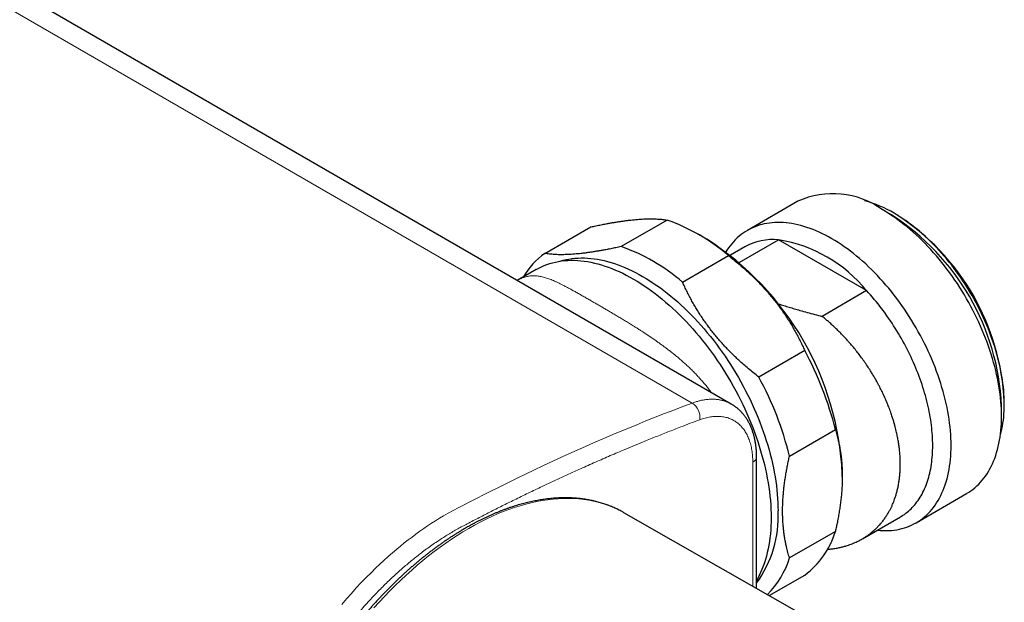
# Model space of a CAD drawing. Header units: millimetres. Extents: x 8 to 674, y 12 to 339.
# Tile 11 of 13: x 593 to 669, y 121 to 166. Entities that reach past the tile are written whole.
import ezdxf

# ---------------------------------------------------------------- set-up
doc = ezdxf.new("R2010")
doc.units = ezdxf.units.MM

msp = doc.modelspace()

# ---------------------------------------------------------------- linework, layer by layer
at = {"color": 252, "linetype": 'Continuous', "lineweight": 0}
for p, q in [((644.955, 136.629), (509.19, 215.004)), ((649.621, 122.528), (649.621, 132.074))]:
    msp.add_line(p, q, dxfattribs=at)
at = {"color": 7, "linetype": 'Continuous', "lineweight": 30}
for p, q in [((647.963, 136.554), (512.199, 214.929)), ((653.098, 152.174), (649.209, 149.928)), ((660.306, 151.121), (659.599, 151.529)), ((660.66, 151.162), (660.519, 151.243)), ((643.015, 150.72), (639.48, 148.679)), ((633.598, 148.153), (637.134, 150.194)), ((646.087, 149.239), (645.38, 149.647)), ((648.579, 147.451), (651.611, 149.201)), ((658.393, 145.286), (651.611, 149.201)), ((644.205, 145.951), (647.74, 147.992)), ((649.002, 148.654), (647.893, 148.014)), ((632.929, 146.921), (631.466, 146.077)), ((658.393, 145.286), (654.966, 143.307)), ((653.622, 140.675), (650.087, 138.634)), ((669.002, 136.547), (669.002, 136.71)), ((668.79, 135.608), (668.79, 136.425)), ((652.449, 132.545), (655.985, 134.586)), ((649.914, 132.484), (649.914, 132.482)), ((649.914, 122.361), (649.914, 132.482)), ((656.515, 130.971), (656.515, 131.175)), ((662.208, 127.411), (666.097, 129.656)), ((639.697, 128.186), (639.626, 128.226)), ((667.244, 112.479), (639.697, 128.186)), ((658.065, 126.174), (661.001, 127.869)), ((655.985, 126.744), (652.449, 124.703)), ((650.889, 121.805), (653.622, 123.382))]:
    msp.add_line(p, q, dxfattribs=at)
at = {"color": 7, "linetype": 'Continuous', "lineweight": 30, "flags": 128}
for points in [[(666.097, 129.656), (666.098, 129.657), (666.266, 129.759), (666.429, 129.868), (666.588, 129.986), (666.742, 130.111), (666.891, 130.243), (667.035, 130.382), (667.174, 130.529), (667.307, 130.683), (667.436, 130.844), (667.559, 131.012), (667.676, 131.186), (667.788, 131.368), (667.895, 131.555), (667.996, 131.75), (668.091, 131.95), (668.18, 132.157), (668.263, 132.369), (668.34, 132.588), (668.412, 132.812), (668.477, 133.042), (668.536, 133.277), (668.589, 133.517), (668.636, 133.763), (668.677, 134.013), (668.712, 134.268), (668.74, 134.528), (668.762, 134.792), (668.778, 135.06), (668.787, 135.332), (668.79, 135.608), (668.787, 135.888), (668.778, 136.171), (668.762, 136.457), (668.74, 136.747), (668.712, 137.039), (668.677, 137.334), (668.636, 137.632), (668.589, 137.931), (668.536, 138.233), (668.477, 138.536), (668.412, 138.842), (668.34, 139.148), (668.263, 139.456), (668.18, 139.765), (668.091, 140.074), (667.996, 140.385), (667.895, 140.695), (667.788, 141.006), (667.676, 141.316), (667.559, 141.627), (667.436, 141.937), (667.307, 142.246), (667.174, 142.554), (667.035, 142.861), (666.891, 143.167), (666.742, 143.471), (666.588, 143.774), (666.429, 144.074), (666.266, 144.373), (666.098, 144.669), (665.926, 144.962), (665.749, 145.253), (665.568, 145.54), (665.383, 145.825), (665.194, 146.106), (665.001, 146.383), (664.805, 146.657), (664.604, 146.927), (664.401, 147.193), (664.194, 147.454), (663.984, 147.711), (663.771, 147.964), (663.555, 148.211), (663.337, 148.454), (663.116, 148.691), (662.892, 148.923), (662.666, 149.15), (662.438, 149.371), (662.209, 149.586), (661.977, 149.795), (661.744, 149.998), (661.509, 150.195), (661.273, 150.385), (661.036, 150.569), (660.798, 150.746), (660.559, 150.917), (660.319, 151.081), (660.079, 151.238), (659.839, 151.387), (659.598, 151.53)], [(668.687, 134.084), (668.713, 134.178), (668.768, 134.395), (668.817, 134.617), (668.86, 134.844), (668.898, 135.075), (668.93, 135.31), (668.956, 135.55), (668.976, 135.793), (668.991, 136.041), (669, 136.292), (669.002, 136.547), (669, 136.805), (668.991, 137.067), (668.976, 137.331), (668.956, 137.598), (668.93, 137.868), (668.898, 138.14), (668.86, 138.415), (668.817, 138.691), (668.768, 138.97), (668.713, 139.25), (668.653, 139.532), (668.587, 139.815), (668.516, 140.099), (668.439, 140.384), (668.357, 140.67), (668.269, 140.956), (668.176, 141.243), (668.078, 141.529), (667.974, 141.816), (667.866, 142.103), (667.752, 142.389), (667.633, 142.674), (667.51, 142.959), (667.382, 143.242), (667.249, 143.524), (667.111, 143.805), (666.969, 144.084), (666.823, 144.362), (666.672, 144.637), (666.517, 144.91), (666.358, 145.181), (666.195, 145.45), (666.028, 145.715), (665.857, 145.978), (665.683, 146.237), (665.505, 146.493), (665.323, 146.746), (665.139, 146.995), (664.951, 147.241), (664.76, 147.482), (664.566, 147.719), (664.369, 147.952), (664.17, 148.181), (663.968, 148.405), (663.764, 148.624), (663.558, 148.838), (663.35, 149.047), (663.139, 149.251), (662.927, 149.449), (662.713, 149.642), (662.498, 149.83), (662.281, 150.012), (662.063, 150.187), (661.845, 150.357), (661.625, 150.521), (661.404, 150.678), (661.183, 150.83), (660.961, 150.974), (660.739, 151.112), (660.517, 151.244)], [(655.709, 149.285), (655.468, 149.42), (655.228, 149.548), (654.988, 149.668), (654.748, 149.781), (654.509, 149.887), (654.271, 149.984), (654.034, 150.074), (653.798, 150.156), (653.563, 150.23), (653.33, 150.297), (653.098, 150.355), (652.868, 150.405), (652.64, 150.447), (652.415, 150.482), (652.191, 150.508), (651.97, 150.526), (651.751, 150.535), (651.536, 150.537), (651.323, 150.531), (651.113, 150.516), (650.906, 150.493), (650.702, 150.463), (650.502, 150.424), (650.306, 150.377), (650.113, 150.322), (649.924, 150.259), (649.739, 150.188), (649.558, 150.109), (649.381, 150.023), (649.209, 149.928), (649.041, 149.826), (648.878, 149.716), (648.719, 149.599), (648.565, 149.474), (648.416, 149.342), (648.272, 149.202), (648.133, 149.056), (647.999, 148.902), (647.871, 148.741), (647.748, 148.573), (647.63, 148.398), (647.552, 148.274)], [(659.208, 126.834), (659.227, 126.832), (659.448, 126.814), (659.666, 126.804), (659.882, 126.803), (660.095, 126.809), (660.305, 126.824), (660.512, 126.846), (660.715, 126.877), (660.915, 126.916), (661.112, 126.963), (661.305, 127.018), (661.494, 127.081), (661.679, 127.152), (661.86, 127.23), (662.036, 127.317), (662.209, 127.411), (662.377, 127.514), (662.54, 127.623), (662.699, 127.741), (662.853, 127.865), (663.002, 127.998), (663.146, 128.137), (663.284, 128.284), (663.418, 128.438), (663.547, 128.599), (663.67, 128.767), (663.787, 128.941), (663.899, 129.122), (664.006, 129.31), (664.106, 129.504), (664.201, 129.705), (664.291, 129.912), (664.374, 130.124), (664.451, 130.343), (664.523, 130.567), (664.588, 130.797), (664.647, 131.032), (664.7, 131.272), (664.747, 131.518), (664.788, 131.768), (664.823, 132.023), (664.851, 132.283), (664.873, 132.547), (664.889, 132.815), (664.898, 133.087), (664.901, 133.363), (664.898, 133.643), (664.889, 133.926), (664.873, 134.212), (664.851, 134.502), (664.823, 134.794), (664.788, 135.089), (664.747, 135.386), (664.7, 135.686), (664.647, 135.988), (664.588, 136.291), (664.523, 136.597), (664.451, 136.903), (664.374, 137.211), (664.291, 137.52), (664.201, 137.829), (664.106, 138.139), (664.006, 138.45), (663.899, 138.761), (663.787, 139.071), (663.67, 139.382), (663.547, 139.691), (663.418, 140.001), (663.284, 140.309), (663.146, 140.616), (663.002, 140.922), (662.853, 141.226), (662.699, 141.528), (662.54, 141.829), (662.377, 142.127), (662.209, 142.423), (662.036, 142.717), (661.86, 143.007), (661.679, 143.295), (661.494, 143.58), (661.305, 143.861), (661.112, 144.138), (660.915, 144.412), (660.715, 144.682), (660.512, 144.948), (660.305, 145.209), (660.095, 145.466), (659.882, 145.719), (659.666, 145.966), (659.448, 146.209), (659.227, 146.446), (659.003, 146.678), (658.777, 146.905), (658.549, 147.125), (658.32, 147.341), (658.088, 147.55), (657.855, 147.753), (657.62, 147.95), (657.384, 148.14), (657.147, 148.324), (656.909, 148.501), (656.67, 148.672), (656.43, 148.836), (656.19, 148.993), (655.949, 149.142), (655.709, 149.285)], [(632.929, 146.921), (633.127, 147.03), (633.331, 147.13), (633.54, 147.221), (633.753, 147.302), (633.971, 147.375), (634.194, 147.439), (634.421, 147.493), (634.651, 147.538), (634.886, 147.573), (635.125, 147.599), (635.367, 147.616), (635.613, 147.624), (635.862, 147.622), (636.114, 147.61), (636.369, 147.59), (636.627, 147.559), (636.888, 147.52), (637.151, 147.471), (637.416, 147.413), (637.683, 147.346), (637.952, 147.27), (638.223, 147.184), (638.495, 147.089), (638.769, 146.986), (639.044, 146.873), (639.32, 146.752), (639.596, 146.621), (639.873, 146.482), (640.151, 146.335), (640.428, 146.179), (640.706, 146.014), (640.983, 145.841), (641.26, 145.66), (641.537, 145.472), (641.813, 145.275), (642.087, 145.07), (642.361, 144.858), (642.633, 144.638), (642.904, 144.411), (643.173, 144.177), (643.441, 143.935), (643.706, 143.687), (643.969, 143.432), (644.229, 143.171), (644.487, 142.903), (644.742, 142.629), (644.994, 142.349), (645.244, 142.064), (645.489, 141.773), (645.732, 141.476), (645.97, 141.174), (646.205, 140.868), (646.436, 140.556), (646.663, 140.24), (646.885, 139.92), (647.103, 139.596), (647.317, 139.267), (647.525, 138.936), (647.729, 138.6), (647.928, 138.262), (648.122, 137.92), (648.31, 137.576), (648.494, 137.229), (648.671, 136.88), (648.843, 136.529), (649.009, 136.176), (649.169, 135.822), (649.324, 135.466), (649.472, 135.109), (649.614, 134.752), (649.749, 134.394), (649.879, 134.035), (650.002, 133.677), (650.118, 133.319), (650.227, 132.961), (650.33, 132.604), (650.426, 132.247), (650.516, 131.892), (650.598, 131.538), (650.673, 131.186), (650.742, 130.836), (650.803, 130.488), (650.857, 130.142), (650.904, 129.799), (650.944, 129.459), (650.977, 129.121), (651.002, 128.787), (651.02, 128.457), (651.031, 128.13), (651.035, 127.807), (651.031, 127.489), (651.02, 127.175), (651.002, 126.865), (650.977, 126.561), (650.944, 126.261), (650.904, 125.967), (650.857, 125.678), (650.803, 125.395), (650.742, 125.117), (650.673, 124.846), (650.598, 124.581), (650.516, 124.322), (650.426, 124.07), (650.33, 123.825), (650.227, 123.586), (650.118, 123.355), (650.002, 123.131), (649.914, 122.974)], [(634.785, 147.559), (634.786, 147.559), (635.005, 147.622), (635.228, 147.675), (635.455, 147.719), (635.686, 147.754), (635.92, 147.78), (636.159, 147.796), (636.4, 147.803), (636.645, 147.802), (636.893, 147.79), (637.144, 147.77), (637.398, 147.741), (637.654, 147.702), (637.912, 147.654), (638.173, 147.597), (638.436, 147.531), (638.701, 147.456), (638.967, 147.371), (639.235, 147.278), (639.504, 147.176), (639.774, 147.066), (640.045, 146.946), (640.317, 146.818), (640.589, 146.681), (640.862, 146.536), (641.135, 146.383), (641.408, 146.221), (641.681, 146.051), (641.954, 145.873), (642.226, 145.687), (642.497, 145.494), (642.767, 145.293), (643.036, 145.084), (643.304, 144.868), (643.57, 144.644), (643.835, 144.414), (644.098, 144.177), (644.358, 143.933), (644.617, 143.682), (644.873, 143.425), (645.127, 143.162), (645.378, 142.893), (645.625, 142.617), (645.87, 142.337), (646.112, 142.05), (646.35, 141.759), (646.585, 141.462), (646.816, 141.16), (647.043, 140.854), (647.266, 140.543), (647.485, 140.229), (647.699, 139.91), (647.909, 139.587), (648.114, 139.26), (648.315, 138.931), (648.51, 138.598), (648.701, 138.262), (648.886, 137.923), (649.066, 137.582), (649.241, 137.239), (649.41, 136.894), (649.573, 136.547), (649.731, 136.198), (649.883, 135.849), (650.028, 135.498), (650.168, 135.146), (650.301, 134.794), (650.428, 134.442), (650.549, 134.089), (650.663, 133.737), (650.771, 133.385), (650.872, 133.034), (650.967, 132.683), (651.055, 132.334), (651.136, 131.986), (651.21, 131.64), (651.277, 131.296), (651.337, 130.953), (651.391, 130.613), (651.437, 130.276), (651.476, 129.941), (651.508, 129.61), (651.533, 129.281), (651.551, 128.956), (651.562, 128.635), (651.565, 128.318)], [(661.001, 127.869), (661.075, 127.913), (661.188, 127.984), (661.299, 128.059), (661.408, 128.138), (661.515, 128.221), (661.618, 128.308), (661.72, 128.398), (661.819, 128.492), (661.915, 128.589), (662.009, 128.691), (662.1, 128.795), (662.189, 128.904), (662.274, 129.015), (662.358, 129.131), (662.438, 129.249), (662.516, 129.371), (662.59, 129.497), (662.662, 129.625), (662.731, 129.757), (662.798, 129.892), (662.861, 130.031), (662.921, 130.172), (662.979, 130.316), (663.033, 130.463), (663.084, 130.613), (663.133, 130.766), (663.178, 130.922), (663.221, 131.081), (663.26, 131.242), (663.296, 131.406), (663.329, 131.572), (663.359, 131.741), (663.386, 131.913), (663.409, 132.086), (663.43, 132.262), (663.447, 132.441), (663.462, 132.621), (663.473, 132.804), (663.481, 132.988), (663.485, 133.175), (663.487, 133.363), (663.485, 133.553), (663.481, 133.745), (663.473, 133.939), (663.462, 134.135), (663.447, 134.331), (663.43, 134.53), (663.409, 134.73), (663.386, 134.931), (663.359, 135.133), (663.329, 135.336), (663.296, 135.541), (663.26, 135.747), (663.221, 135.953), (663.178, 136.16), (663.133, 136.369), (663.084, 136.578), (663.033, 136.787), (662.979, 136.997), (662.921, 137.208), (662.861, 137.419), (662.798, 137.63), (662.731, 137.841), (662.662, 138.053), (662.59, 138.265), (662.516, 138.476), (662.438, 138.688), (662.358, 138.899), (662.274, 139.111), (662.189, 139.322), (662.1, 139.532), (662.009, 139.742), (661.915, 139.952), (661.819, 140.161), (661.72, 140.369), (661.618, 140.576), (661.515, 140.783), (661.408, 140.988), (661.299, 141.193), (661.188, 141.396), (661.075, 141.598), (660.959, 141.799), (660.841, 141.999), (660.721, 142.197), (660.599, 142.394), (660.475, 142.59), (660.349, 142.783), (660.22, 142.975), (660.09, 143.166), (659.958, 143.354), (659.824, 143.54), (659.688, 143.725), (659.55, 143.907), (659.411, 144.088), (659.27, 144.266), (659.128, 144.442), (658.983, 144.616), (658.838, 144.787), (658.691, 144.956), (658.543, 145.122), (658.393, 145.286)]]:
    msp.add_lwpolyline(points, dxfattribs=at)
at = {"color": 252, "linetype": 'Continuous', "lineweight": 0, "flags": 128}
for points in [[(617.955, 121.121), (618.322, 121.552), (618.694, 121.976), (619.07, 122.391), (619.452, 122.8), (619.839, 123.201), (620.228, 123.593), (620.548, 123.905), (620.87, 124.211), (621.194, 124.511), (621.521, 124.805), (621.85, 125.093), (622.18, 125.374), (622.474, 125.617), (622.769, 125.855), (623.066, 126.088), (623.363, 126.315), (623.663, 126.538), (623.963, 126.756), (624.265, 126.967), (624.567, 127.173), (624.869, 127.373), (625.172, 127.566), (625.475, 127.754), (625.778, 127.936), (626.16, 128.155), (626.541, 128.364), (626.923, 128.566), (628.067, 129.157), (629.17, 129.717), (630.272, 130.267), (631.514, 130.874), (632.755, 131.468), (633.485, 131.812), (634.214, 132.15), (634.943, 132.485), (635.672, 132.814), (636.512, 133.189), (637.352, 133.558), (638.191, 133.921), (639.029, 134.277), (639.852, 134.621), (640.674, 134.959), (641.389, 135.249), (642.103, 135.534), (642.817, 135.814), (643.53, 136.09), (644.243, 136.362), (644.955, 136.629), (644.955, 136.629)], [(639.626, 128.226), (639.417, 128.339), (639.091, 128.498), (638.757, 128.644), (638.415, 128.775), (638.066, 128.891), (637.71, 128.992), (637.347, 129.079), (636.978, 129.151), (636.602, 129.208), (636.22, 129.25), (635.832, 129.277), (635.439, 129.288), (635.041, 129.285), (634.637, 129.267), (634.229, 129.234), (633.816, 129.186), (633.4, 129.123), (632.979, 129.045), (632.554, 128.952), (632.127, 128.845), (631.696, 128.722), (631.263, 128.585), (630.827, 128.434), (630.389, 128.268), (629.949, 128.088), (629.508, 127.893), (629.066, 127.685), (628.622, 127.462), (628.178, 127.226), (627.734, 126.977), (627.29, 126.713), (626.846, 126.437), (626.402, 126.147), (625.96, 125.845), (625.519, 125.53), (625.079, 125.203), (624.641, 124.863), (624.205, 124.511), (623.772, 124.148), (623.341, 123.773), (622.914, 123.387), (622.489, 122.99), (622.069, 122.582), (621.652, 122.164), (621.239, 121.735), (620.831, 121.297), (620.427, 120.849)]]:
    msp.add_lwpolyline(points, dxfattribs=at)
at = {"color": 7, "linetype": 'Continuous', "lineweight": 30}
for centre, radius, start, end in [((655.789, 146.208), 6.544, 54.40921, 114.28033), ((655.935, 143.51), 8.99, 59.35349, 75.22103), ((650.368, 135.586), 18.442, 2.60548, 57.39452), ((650.887, 135.886), 18.134, 2.60548, 57.39452), ((638.113, 136.772), 14.784, 49.37001, 70.63537), ((633.87, 130.145), 22.668, 2.60583, 57.38879), ((651.185, 144.738), 4.484, 84.55511, 119.13447), ((649.844, 138.309), 11.034, 39.21756, 80.78782), ((636.954, 143.404), 5.814, 125.24708, 149.54416), ((634.578, 134.731), 14.784, 49.37001, 70.63537), ((631.474, 128.579), 25.236, 13.77051, 28.64085), ((627.938, 126.538), 25.236, 13.77051, 28.64085), ((642.873, 127.883), 8.703, 323.99622, 2.86233), ((649.801, 128.579), 6.45, 306.32801, 343.47064), ((645.941, 126.707), 6.809, 314.91569, 342.88493)]:
    msp.add_arc(centre, radius, start, end, dxfattribs=at)
at = {"color": 252, "linetype": 'Continuous', "lineweight": 0}
for centre, radius, start, end in [((644.205, 135.513), 1.344, 352.79994, 56.0669), ((649.416, 132.53), 0.499, 294.13566, 354.54419)]:
    msp.add_arc(centre, radius, start, end, dxfattribs=at)
at = {"color": 7, "linetype": 'Continuous', "lineweight": 30}
for points, knots in [([(637.134, 150.194), (637.269, 150.223), (637.538, 150.28), (637.934, 150.36), (638.29, 150.429), (638.608, 150.487), (638.888, 150.535), (639.163, 150.58), (639.434, 150.622), (639.703, 150.66), (639.968, 150.695), (640.227, 150.725), (640.482, 150.752), (640.734, 150.774), (640.981, 150.793), (641.22, 150.806), (641.451, 150.815), (641.674, 150.819), (641.887, 150.818), (642.091, 150.813), (642.289, 150.803), (642.481, 150.789), (642.668, 150.77), (642.847, 150.748), (642.959, 150.729), (643.015, 150.72)], [0, 0, 0, 0, 0.052586, 0.10518, 0.157764, 0.197389, 0.237013, 0.276297, 0.31558, 0.356347, 0.397128, 0.437909, 0.478675, 0.521453, 0.564248, 0.607043, 0.649822, 0.692933, 0.736043, 0.778489, 0.820934, 0.865693, 0.910465, 0.955239, 1, 1, 1, 1]), ([(639.48, 148.679), (639.345, 148.65), (639.075, 148.592), (638.68, 148.512), (638.324, 148.444), (638.006, 148.386), (637.725, 148.337), (637.451, 148.292), (637.179, 148.25), (636.911, 148.212), (636.646, 148.177), (636.387, 148.147), (636.132, 148.12), (635.88, 148.098), (635.633, 148.08), (635.394, 148.066), (635.163, 148.058), (634.94, 148.054), (634.727, 148.054), (634.523, 148.059), (634.325, 148.069), (634.132, 148.083), (633.945, 148.102), (633.766, 148.125), (633.654, 148.143), (633.598, 148.153)], [0, 0, 0, 0, 0.052586, 0.10518, 0.157764, 0.197389, 0.237013, 0.276297, 0.31558, 0.356347, 0.397128, 0.437909, 0.478675, 0.521453, 0.564248, 0.607043, 0.649822, 0.692933, 0.736043, 0.778489, 0.820934, 0.865693, 0.910465, 0.955239, 1, 1, 1, 1]), ([(647.74, 147.992), (647.875, 147.887), (648.145, 147.677), (648.54, 147.351), (648.897, 147.045), (649.214, 146.76), (649.495, 146.499), (649.77, 146.234), (650.041, 145.961), (650.31, 145.68), (650.575, 145.391), (650.833, 145.097), (651.089, 144.794), (651.34, 144.48), (651.587, 144.158), (651.826, 143.831), (652.057, 143.499), (652.28, 143.162), (652.494, 142.823), (652.697, 142.483), (652.895, 142.135), (653.088, 141.778), (653.275, 141.413), (653.454, 141.045), (653.566, 140.799), (653.622, 140.675)], [0, 0, 0, 0, 0.052586, 0.10518, 0.157764, 0.197389, 0.237013, 0.276297, 0.31558, 0.356347, 0.397128, 0.437909, 0.478675, 0.521453, 0.564248, 0.607043, 0.649822, 0.692933, 0.736043, 0.778489, 0.820934, 0.865693, 0.910465, 0.955239, 1, 1, 1, 1]), ([(650.087, 138.634), (649.952, 138.739), (649.682, 138.949), (649.287, 139.275), (648.93, 139.581), (648.613, 139.866), (648.332, 140.127), (648.057, 140.393), (647.786, 140.665), (647.517, 140.946), (647.252, 141.235), (646.994, 141.529), (646.738, 141.833), (646.487, 142.146), (646.24, 142.469), (646.001, 142.796), (645.77, 143.127), (645.547, 143.464), (645.333, 143.803), (645.13, 144.144), (644.932, 144.491), (644.739, 144.848), (644.552, 145.214), (644.373, 145.581), (644.261, 145.828), (644.205, 145.951)], [0, 0, 0, 0, 0.052586, 0.10518, 0.157764, 0.197389, 0.237013, 0.276297, 0.31558, 0.356347, 0.397128, 0.437909, 0.478675, 0.521453, 0.564248, 0.607043, 0.649822, 0.692933, 0.736043, 0.778489, 0.820934, 0.865693, 0.910465, 0.955239, 1, 1, 1, 1]), ([(651.565, 144.28), (651.574, 144.277), (651.719, 144.229), (652.003, 144.141), (652.416, 144.014), (652.832, 143.89), (653.298, 143.756), (653.818, 143.611), (654.39, 143.457), (654.774, 143.357), (654.966, 143.307)], [0, 0, 0, 0, 0.008114, 0.131643, 0.255172, 0.378031, 0.500892, 0.667257, 0.833631, 1, 1, 1, 1]), ([(655.383, 125.368), (655.494, 125.379), (655.714, 125.4), (656.036, 125.45), (656.34, 125.511), (656.627, 125.581), (656.874, 125.653), (657.095, 125.727), (657.291, 125.8), (657.484, 125.88), (657.698, 125.978), (657.93, 126.096), (658.169, 126.233), (658.379, 126.368), (658.564, 126.497), (658.728, 126.622), (658.884, 126.751), (659.049, 126.898), (659.224, 127.067), (659.412, 127.268), (659.596, 127.485), (659.772, 127.718), (659.935, 127.959), (660.075, 128.189), (660.196, 128.41), (660.301, 128.619), (660.394, 128.826), (660.478, 129.028), (660.56, 129.248), (660.642, 129.494), (660.724, 129.779), (660.797, 130.079), (660.859, 130.392), (660.908, 130.707), (660.941, 130.983), (660.961, 131.219), (660.975, 131.433), (660.985, 131.67), (660.988, 131.929), (660.984, 132.226), (660.968, 132.563), (660.938, 132.934), (660.895, 133.3), (660.842, 133.658), (660.778, 134.015), (660.713, 134.322), (660.652, 134.583), (660.592, 134.819), (660.522, 135.077), (660.439, 135.357), (660.337, 135.676), (660.213, 136.033), (660.066, 136.419), (659.911, 136.797), (659.749, 137.162), (659.58, 137.52), (659.426, 137.826), (659.29, 138.084), (659.163, 138.317), (659.019, 138.569), (658.859, 138.84), (658.67, 139.146), (658.45, 139.484), (658.201, 139.846), (657.948, 140.194), (657.695, 140.526), (657.437, 140.848), (657.201, 141.13), (656.984, 141.378), (656.783, 141.6), (656.571, 141.827), (656.347, 142.058), (656.103, 142.3), (655.839, 142.551), (655.577, 142.789), (655.335, 143), (655.139, 143.166), (655.015, 143.267), (654.966, 143.307)], [0, 0, 0, 0, 0.016219, 0.03243, 0.048641, 0.063147, 0.077654, 0.088554, 0.099454, 0.110587, 0.12172, 0.137022, 0.152324, 0.166178, 0.177588, 0.188999, 0.199817, 0.210635, 0.225088, 0.239541, 0.255386, 0.271232, 0.28657, 0.301909, 0.314066, 0.326226, 0.338384, 0.349085, 0.359786, 0.374, 0.388214, 0.403726, 0.419238, 0.434218, 0.449198, 0.458142, 0.467085, 0.478706, 0.49033, 0.501951, 0.518315, 0.534678, 0.550038, 0.565398, 0.580229, 0.595061, 0.603984, 0.612908, 0.624503, 0.636099, 0.647694, 0.664019, 0.680343, 0.695664, 0.710984, 0.725776, 0.740567, 0.749538, 0.758509, 0.770165, 0.781823, 0.793478, 0.809887, 0.826295, 0.841692, 0.857089, 0.871953, 0.886817, 0.897353, 0.90789, 0.919643, 0.931398, 0.943151, 0.957334, 0.971517, 0.982194, 0.99287, 1, 1, 1, 1]), ([(649.914, 132.484), (649.913, 132.511), (649.913, 132.587), (649.91, 132.713), (649.904, 132.86), (649.895, 133.005), (649.883, 133.15), (649.868, 133.294), (649.85, 133.437), (649.828, 133.579), (649.803, 133.72), (649.775, 133.858), (649.744, 133.994), (649.71, 134.128), (649.673, 134.259), (649.633, 134.388), (649.589, 134.515), (649.543, 134.639), (649.494, 134.761), (649.442, 134.879), (649.387, 134.995), (649.329, 135.109), (649.268, 135.22), (649.204, 135.328), (649.138, 135.432), (649.069, 135.533), (648.998, 135.631), (648.925, 135.726), (648.849, 135.817), (648.77, 135.905), (648.69, 135.99), (648.607, 136.072), (648.521, 136.151), (648.433, 136.226), (648.343, 136.299), (648.251, 136.368), (648.157, 136.433), (648.061, 136.495), (647.996, 136.535), (647.963, 136.554), (647.962, 136.554)], [0, 0, 0, 0, 0.015378, 0.044132, 0.071225, 0.099797, 0.128448, 0.156105, 0.184937, 0.213677, 0.242325, 0.27088, 0.299343, 0.327713, 0.355991, 0.384177, 0.412272, 0.440277, 0.468194, 0.496026, 0.523724, 0.551281, 0.578854, 0.606178, 0.63327, 0.660152, 0.686845, 0.713374, 0.739762, 0.766033, 0.792214, 0.818331, 0.844411, 0.870481, 0.896578, 0.922564, 0.948374, 0.974108, 0.999787, 1, 1, 1, 1]), ([(655.985, 134.586), (656.005, 134.519), (656.046, 134.386), (656.11, 134.156), (656.177, 133.896), (656.247, 133.596), (656.31, 133.28), (656.365, 132.96), (656.41, 132.645), (656.446, 132.345), (656.473, 132.05), (656.494, 131.747), (656.509, 131.421), (656.516, 131.071), (656.514, 130.705), (656.502, 130.326), (656.48, 129.933), (656.447, 129.531), (656.405, 129.123), (656.352, 128.713), (656.291, 128.303), (656.22, 127.887), (656.145, 127.487), (656.066, 127.104), (656.012, 126.864), (655.985, 126.744)], [0, 0, 0, 0, 0.030904, 0.061807, 0.104425, 0.147043, 0.193407, 0.23977, 0.281622, 0.323474, 0.361333, 0.399192, 0.442676, 0.487593, 0.53251, 0.580038, 0.627567, 0.676243, 0.724918, 0.772948, 0.820978, 0.868428, 0.917743, 0.958871, 1, 1, 1, 1]), ([(652.449, 124.703), (652.427, 124.774), (652.384, 124.916), (652.323, 125.133), (652.266, 125.354), (652.206, 125.607), (652.146, 125.894), (652.086, 126.218), (652.036, 126.55), (651.993, 126.893), (651.959, 127.245), (651.935, 127.607), (651.921, 127.977), (651.917, 128.356), (651.923, 128.741), (651.94, 129.131), (651.966, 129.525), (652.002, 129.918), (652.047, 130.311), (652.099, 130.698), (652.158, 131.081), (652.223, 131.454), (652.293, 131.823), (652.368, 132.184), (652.422, 132.426), (652.449, 132.545)], [0, 0, 0, 0, 0.032879, 0.065767, 0.098665, 0.131573, 0.177094, 0.222645, 0.268875, 0.315142, 0.362252, 0.409404, 0.457105, 0.504851, 0.552807, 0.600809, 0.648258, 0.69575, 0.741856, 0.787999, 0.831845, 0.875719, 0.917426, 0.959155, 1, 1, 1, 1]), ([(639.622, 128.228), (639.598, 128.241), (639.522, 128.284), (639.391, 128.353), (639.23, 128.434), (639.068, 128.511), (638.903, 128.585), (638.736, 128.656), (638.568, 128.723), (638.398, 128.787), (638.226, 128.847), (638.052, 128.904), (637.877, 128.957), (637.7, 129.007), (637.521, 129.053), (637.341, 129.096), (637.159, 129.136), (636.976, 129.171), (636.791, 129.203), (636.605, 129.232), (636.417, 129.257), (636.228, 129.278), (636.037, 129.296), (635.845, 129.311), (635.651, 129.321), (635.457, 129.328), (635.261, 129.332), (635.063, 129.332), (634.865, 129.328), (634.665, 129.321), (634.464, 129.31), (634.262, 129.295), (634.059, 129.277), (633.855, 129.256), (633.65, 129.23), (633.444, 129.201), (633.237, 129.169), (633.029, 129.133), (632.821, 129.093), (632.611, 129.05), (632.401, 129.003), (632.19, 128.953), (631.978, 128.899), (631.766, 128.841), (631.553, 128.78), (631.339, 128.716), (631.125, 128.648), (630.91, 128.576), (630.695, 128.501), (630.479, 128.423), (630.263, 128.341), (630.047, 128.256), (629.83, 128.167), (629.613, 128.075), (629.395, 127.979), (629.178, 127.88), (628.96, 127.778), (628.742, 127.672), (628.524, 127.564), (628.306, 127.451), (628.087, 127.336), (627.869, 127.217), (627.668, 127.105), (627.541, 127.032), (627.486, 127)], [0, 0, 0, 0, 0.00739, 0.023505, 0.039621, 0.055738, 0.071859, 0.087983, 0.104112, 0.120247, 0.136388, 0.152536, 0.168691, 0.184856, 0.201029, 0.217212, 0.233406, 0.24961, 0.265824, 0.28205, 0.298288, 0.314536, 0.330797, 0.347069, 0.363353, 0.379648, 0.395954, 0.412271, 0.4286, 0.444938, 0.461288, 0.477647, 0.494015, 0.510393, 0.526779, 0.543174, 0.559577, 0.575987, 0.592404, 0.608828, 0.625257, 0.641693, 0.658134, 0.674579, 0.69103, 0.707484, 0.723942, 0.740404, 0.756868, 0.773335, 0.789805, 0.806276, 0.82275, 0.839225, 0.855701, 0.872179, 0.888657, 0.905136, 0.921615, 0.938095, 0.954575, 0.971055, 0.987534, 1, 1, 1, 1]), ([(627.486, 127), (627.447, 126.978), (627.336, 126.914), (627.153, 126.805), (626.935, 126.672), (626.717, 126.537), (626.499, 126.398), (626.282, 126.257), (626.065, 126.112), (625.848, 125.964), (625.631, 125.813), (625.415, 125.659), (625.2, 125.503), (624.984, 125.343), (624.77, 125.18), (624.555, 125.015), (624.342, 124.847), (624.128, 124.675), (623.916, 124.501), (623.704, 124.325), (623.493, 124.145), (623.282, 123.963), (623.072, 123.778), (622.863, 123.591), (622.655, 123.401), (622.448, 123.208), (622.241, 123.013), (622.036, 122.815), (621.831, 122.615), (621.627, 122.412), (621.425, 122.207), (621.223, 121.999), (621.022, 121.79), (620.823, 121.577), (620.624, 121.363), (620.427, 121.146), (620.231, 120.927), (620.036, 120.706), (619.843, 120.483), (619.65, 120.257), (619.459, 120.03), (619.27, 119.801), (619.082, 119.569), (618.895, 119.336), (618.709, 119.1), (618.525, 118.863), (618.343, 118.624), (618.162, 118.383), (617.982, 118.14), (617.804, 117.896), (617.628, 117.65), (617.453, 117.402), (617.28, 117.153), (617.109, 116.902), (616.94, 116.649), (616.772, 116.395), (616.606, 116.14), (616.441, 115.883), (616.279, 115.625), (616.118, 115.365), (615.96, 115.105), (615.803, 114.843), (615.648, 114.579), (615.495, 114.315), (615.344, 114.049), (615.195, 113.783), (615.048, 113.515), (614.903, 113.247), (614.76, 112.977), (614.619, 112.707), (614.48, 112.435), (614.344, 112.163), (614.209, 111.89), (614.077, 111.617), (613.947, 111.342), (613.819, 111.067), (613.694, 110.792), (613.57, 110.516), (613.449, 110.239), (613.331, 109.962), (613.214, 109.684), (613.1, 109.407), (612.988, 109.128), (612.879, 108.85), (612.772, 108.571), (612.668, 108.292), (612.565, 108.013), (612.466, 107.734), (612.369, 107.455), (612.274, 107.175), (612.182, 106.896), (612.092, 106.617), (612.005, 106.338), (611.92, 106.059), (611.838, 105.78), (611.758, 105.502), (611.681, 105.223), (611.607, 104.946), (611.535, 104.668), (611.466, 104.391), (611.4, 104.114), (611.336, 103.838), (611.275, 103.563), (611.216, 103.288), (611.16, 103.014), (611.107, 102.74), (611.056, 102.467), (611.009, 102.195), (610.963, 101.924), (610.921, 101.653), (610.881, 101.384), (610.845, 101.115), (610.81, 100.848), (610.779, 100.581), (610.75, 100.316), (610.724, 100.051), (610.701, 99.788), (610.681, 99.526), (610.663, 99.265), (610.649, 99.006), (610.637, 98.748), (610.628, 98.491), (610.621, 98.235), (610.618, 97.982), (610.617, 97.729), (610.619, 97.478), (610.624, 97.229), (610.631, 96.981), (610.642, 96.735), (610.655, 96.491), (610.671, 96.248), (610.69, 96.007), (610.711, 95.768), (610.736, 95.531), (610.763, 95.296), (610.793, 95.063), (610.826, 94.831), (610.861, 94.602), (610.9, 94.375), (610.941, 94.15), (610.985, 93.927), (611.032, 93.706), (611.081, 93.487), (611.133, 93.271), (611.188, 93.056), (611.246, 92.845), (611.307, 92.635), (611.37, 92.428), (611.436, 92.224), (611.504, 92.021), (611.576, 91.822), (611.65, 91.625), (611.726, 91.43), (611.806, 91.238), (611.888, 91.049), (611.972, 90.862), (612.059, 90.679), (612.149, 90.498), (612.241, 90.319), (612.336, 90.144), (612.434, 89.971), (612.534, 89.801), (612.636, 89.634), (612.741, 89.47), (612.848, 89.309), (612.958, 89.151), (613.07, 88.996), (613.185, 88.844), (613.302, 88.695), (613.421, 88.55), (613.543, 88.407), (613.667, 88.267), (613.793, 88.131), (613.921, 87.997), (614.052, 87.867), (614.185, 87.74), (614.32, 87.617), (614.457, 87.496), (614.597, 87.379), (614.738, 87.265), (614.882, 87.154), (615.027, 87.047), (615.175, 86.943), (615.325, 86.842), (615.474, 86.746), (615.575, 86.685), (615.625, 86.655)], [0, 0, 0, 0, 0.002885, 0.008355, 0.013824, 0.019294, 0.024763, 0.030232, 0.035701, 0.041169, 0.046637, 0.052105, 0.057572, 0.063039, 0.068506, 0.073972, 0.079438, 0.084904, 0.090369, 0.095834, 0.101298, 0.106762, 0.112226, 0.117689, 0.123152, 0.128615, 0.134077, 0.139539, 0.145, 0.150461, 0.155922, 0.161383, 0.166843, 0.172303, 0.177762, 0.183221, 0.18868, 0.194139, 0.199598, 0.205056, 0.210514, 0.215971, 0.221429, 0.226886, 0.232343, 0.2378, 0.243256, 0.248713, 0.254169, 0.259625, 0.265081, 0.270537, 0.275992, 0.281448, 0.286903, 0.292359, 0.297814, 0.303269, 0.308724, 0.314179, 0.319634, 0.325089, 0.330544, 0.335999, 0.341454, 0.346909, 0.352364, 0.357819, 0.363275, 0.36873, 0.374185, 0.37964, 0.385096, 0.390551, 0.396007, 0.401462, 0.406918, 0.412374, 0.41783, 0.423286, 0.428743, 0.434199, 0.439656, 0.445113, 0.450571, 0.456028, 0.461486, 0.466944, 0.472402, 0.47786, 0.483319, 0.488778, 0.494237, 0.499697, 0.505157, 0.510617, 0.516078, 0.521539, 0.527, 0.532461, 0.537923, 0.543386, 0.548848, 0.554312, 0.559775, 0.565239, 0.570703, 0.576168, 0.581633, 0.587098, 0.592564, 0.59803, 0.603497, 0.608964, 0.614431, 0.619899, 0.625367, 0.630836, 0.636305, 0.641774, 0.647244, 0.652713, 0.658184, 0.663654, 0.669125, 0.674595, 0.680067, 0.685538, 0.691009, 0.69648, 0.701952, 0.707423, 0.712894, 0.718365, 0.723836, 0.729307, 0.734777, 0.740246, 0.745716, 0.751184, 0.756652, 0.762119, 0.767585, 0.77305, 0.778514, 0.783976, 0.789438, 0.794897, 0.800355, 0.805811, 0.811265, 0.816717, 0.822167, 0.827615, 0.833059, 0.838502, 0.843941, 0.849377, 0.854811, 0.860241, 0.865667, 0.87109, 0.87651, 0.881926, 0.887338, 0.892746, 0.898151, 0.903552, 0.908948, 0.914341, 0.91973, 0.925115, 0.930497, 0.935875, 0.941249, 0.94662, 0.951988, 0.957352, 0.962714, 0.968074, 0.973431, 0.978786, 0.984139, 0.989491, 0.994842, 1, 1, 1, 1])]:
    msp.add_open_spline(points, degree=3, knots=knots, dxfattribs=at)
at = {"color": 252, "linetype": 'Continuous', "lineweight": 0}
for points, knots in [([(631.467, 146.077), (631.478, 146.083), (631.537, 146.118), (631.641, 146.171), (631.78, 146.235), (631.919, 146.29), (632.057, 146.335), (632.194, 146.372), (632.331, 146.4), (632.473, 146.42), (632.621, 146.432), (632.774, 146.434), (632.928, 146.427), (633.084, 146.411), (633.242, 146.386), (633.403, 146.352), (633.566, 146.31), (633.733, 146.259), (633.904, 146.201), (634.078, 146.134), (634.258, 146.061), (634.45, 145.976), (634.657, 145.879), (634.88, 145.77), (635.111, 145.651), (635.35, 145.525), (635.599, 145.39), (635.857, 145.248), (636.125, 145.098), (636.357, 144.967), (636.548, 144.858), (636.693, 144.775), (636.841, 144.69), (637.023, 144.586), (637.241, 144.46), (637.498, 144.312), (637.76, 144.16), (638.029, 144.004), (638.302, 143.845), (638.582, 143.681), (638.865, 143.514), (639.153, 143.343), (639.445, 143.169), (639.739, 142.991), (640.037, 142.81), (640.312, 142.64), (640.564, 142.483), (640.793, 142.338), (641.022, 142.192), (641.252, 142.043), (641.481, 141.891), (641.711, 141.737), (641.941, 141.581), (642.171, 141.422), (642.4, 141.26), (642.628, 141.095), (642.856, 140.928), (643.082, 140.757), (643.308, 140.583), (643.531, 140.406), (643.753, 140.225), (643.987, 140.03), (644.231, 139.818), (644.486, 139.59), (644.737, 139.357), (644.983, 139.118), (645.223, 138.874), (645.459, 138.623), (645.688, 138.367), (645.912, 138.105), (646.128, 137.837), (646.297, 137.617), (646.39, 137.485), (646.417, 137.446)], [0, 0, 0, 0, 0.0033522, 0.0175878, 0.0318736, 0.0461595, 0.0604909, 0.0748224, 0.0891918, 0.1035613, 0.1194426, 0.1353344, 0.151261, 0.1671876, 0.1831516, 0.1991156, 0.2151151, 0.2311145, 0.2471509, 0.2631872, 0.2792572, 0.2953374, 0.3135509, 0.3317641, 0.3500498, 0.3683353, 0.3866473, 0.404959, 0.4233686, 0.4417781, 0.451013, 0.4602479, 0.4694974, 0.4787468, 0.4938305, 0.5089142, 0.5240636, 0.5392131, 0.5544261, 0.5696392, 0.5849142, 0.6001893, 0.6155201, 0.6308511, 0.6462338, 0.6616166, 0.6732878, 0.6849637, 0.696677, 0.7083903, 0.7201206, 0.731851, 0.7436567, 0.7554624, 0.7672833, 0.7791043, 0.7910105, 0.8029166, 0.8148378, 0.826759, 0.8387259, 0.8506968, 0.864962, 0.8792345, 0.8935334, 0.9078323, 0.922165, 0.9364975, 0.9508692, 0.9652408, 0.9796577, 0.9940745, 1, 1, 1, 1]), ([(644.955, 136.629), (644.955, 136.629), (644.999, 136.645), (645.088, 136.677), (645.221, 136.72), (645.352, 136.76), (645.484, 136.795), (645.614, 136.827), (645.744, 136.854), (645.873, 136.877), (646, 136.896), (646.127, 136.91), (646.253, 136.921), (646.377, 136.927), (646.501, 136.929), (646.622, 136.927), (646.742, 136.92), (646.86, 136.909), (646.975, 136.894), (647.089, 136.875), (647.202, 136.851), (647.312, 136.824), (647.421, 136.792), (647.528, 136.756), (647.633, 136.716), (647.735, 136.672), (647.836, 136.623), (647.912, 136.584), (647.953, 136.559), (647.962, 136.554)], [0, 0, 0, 0, 0.000012, 0.039311, 0.078609, 0.117998, 0.157387, 0.196866, 0.236346, 0.275917, 0.315488, 0.355151, 0.394814, 0.434571, 0.474327, 0.514166, 0.554028, 0.593326, 0.632624, 0.672012, 0.7114, 0.750879, 0.790358, 0.829929, 0.869499, 0.909162, 0.948824, 0.98858, 1, 1, 1, 1]), ([(645.538, 135.345), (645.293, 135.254), (644.804, 135.071), (643.986, 134.759), (643.087, 134.409), (642.104, 134.019), (641.202, 133.654), (640.381, 133.315), (639.508, 132.95), (638.501, 132.52), (637.358, 132.022), (636.298, 131.55), (635.321, 131.106), (634.429, 130.695), (633.474, 130.247), (632.458, 129.762), (631.42, 129.258), (630.423, 128.765), (629.477, 128.29), (628.541, 127.812), (627.802, 127.431), (627.249, 127.14), (626.883, 126.938), (626.516, 126.728), (626.149, 126.509), (625.783, 126.281), (625.401, 126.032), (625.002, 125.762), (624.589, 125.468), (624.197, 125.178), (623.825, 124.894), (623.475, 124.616), (623.126, 124.33), (622.779, 124.037), (622.421, 123.724), (622.052, 123.392), (621.673, 123.038), (621.296, 122.676), (620.923, 122.304), (620.553, 121.924), (620.173, 121.522), (619.784, 121.096), (619.386, 120.645), (619.019, 120.214), (618.68, 119.806), (618.371, 119.421), (618.065, 119.031), (617.763, 118.636), (617.455, 118.22), (617.14, 117.784), (616.82, 117.327), (616.506, 116.864), (616.197, 116.396), (615.895, 115.923), (615.589, 115.427), (615.279, 114.909), (614.967, 114.367), (614.666, 113.826), (614.376, 113.284), (614.097, 112.744), (613.831, 112.207), (613.576, 111.674), (613.333, 111.146), (613.098, 110.615), (612.871, 110.079), (612.651, 109.537), (612.438, 108.99), (612.236, 108.442), (612.043, 107.893), (611.86, 107.345), (611.696, 106.826), (611.55, 106.335), (611.419, 105.872), (611.295, 105.411), (611.179, 104.95), (611.071, 104.492), (610.97, 104.035), (610.877, 103.58), (610.791, 103.127), (610.713, 102.676), (610.642, 102.221), (610.578, 101.761), (610.521, 101.296), (610.473, 100.835), (610.434, 100.378), (610.402, 99.902), (610.379, 99.407), (610.367, 98.896), (610.366, 98.391), (610.377, 97.892), (610.4, 97.402), (610.433, 96.948), (610.472, 96.531), (610.517, 96.149), (610.569, 95.772), (610.63, 95.401), (610.698, 95.034), (610.773, 94.673), (610.857, 94.318), (610.948, 93.968), (611.016, 93.741), (611.05, 93.627)], [0, 0, 0, 0, 0.015126, 0.030251, 0.050422, 0.070594, 0.090765, 0.105895, 0.121026, 0.144374, 0.167723, 0.191071, 0.209265, 0.22746, 0.245654, 0.267591, 0.289527, 0.308966, 0.328405, 0.347199, 0.365994, 0.373428, 0.380865, 0.388303, 0.39574, 0.403175, 0.410607, 0.419047, 0.427487, 0.435926, 0.443148, 0.450372, 0.457597, 0.464821, 0.472043, 0.480087, 0.488137, 0.496188, 0.50424, 0.512289, 0.520333, 0.529282, 0.538233, 0.547182, 0.554425, 0.561671, 0.568918, 0.576164, 0.583407, 0.591468, 0.599533, 0.6076, 0.615667, 0.623732, 0.631792, 0.640752, 0.649714, 0.658674, 0.667409, 0.676145, 0.684879, 0.693292, 0.701707, 0.710122, 0.718535, 0.727138, 0.735748, 0.74436, 0.752972, 0.761581, 0.770185, 0.777477, 0.784773, 0.792069, 0.799364, 0.806657, 0.813949, 0.821245, 0.828541, 0.835836, 0.843129, 0.850795, 0.858465, 0.866136, 0.873806, 0.881472, 0.890328, 0.89919, 0.908055, 0.916921, 0.925783, 0.934639, 0.941861, 0.949086, 0.956311, 0.963533, 0.970812, 0.978092, 0.985372, 0.99265, 1, 1, 1, 1]), ([(649.621, 132.074), (649.62, 132.16), (649.618, 132.324), (649.603, 132.56), (649.581, 132.784), (649.551, 133.001), (649.511, 133.214), (649.463, 133.422), (649.405, 133.624), (649.339, 133.818), (649.265, 134.001), (649.183, 134.175), (649.095, 134.338), (648.998, 134.493), (648.894, 134.64), (648.78, 134.778), (648.659, 134.908), (648.529, 135.027), (648.395, 135.135), (648.254, 135.231), (648.109, 135.316), (647.958, 135.39), (647.8, 135.454), (647.635, 135.508), (647.463, 135.55), (647.285, 135.582), (647.105, 135.601), (646.922, 135.609), (646.736, 135.605), (646.548, 135.591), (646.354, 135.566), (646.155, 135.528), (645.952, 135.479), (645.746, 135.419), (645.607, 135.37), (645.538, 135.345)], [0, 0, 0, 0, 0.032497, 0.062288, 0.092104, 0.121921, 0.151712, 0.182369, 0.213053, 0.243737, 0.274394, 0.304179, 0.333991, 0.363803, 0.393589, 0.42424, 0.454919, 0.485598, 0.516249, 0.546037, 0.575851, 0.605664, 0.635452, 0.666106, 0.696787, 0.727469, 0.758122, 0.787911, 0.817725, 0.847539, 0.877328, 0.907982, 0.938664, 0.969346, 1, 1, 1, 1])]:
    msp.add_open_spline(points, degree=3, knots=knots, dxfattribs=at)

doc.saveas('drawing.dxf')
